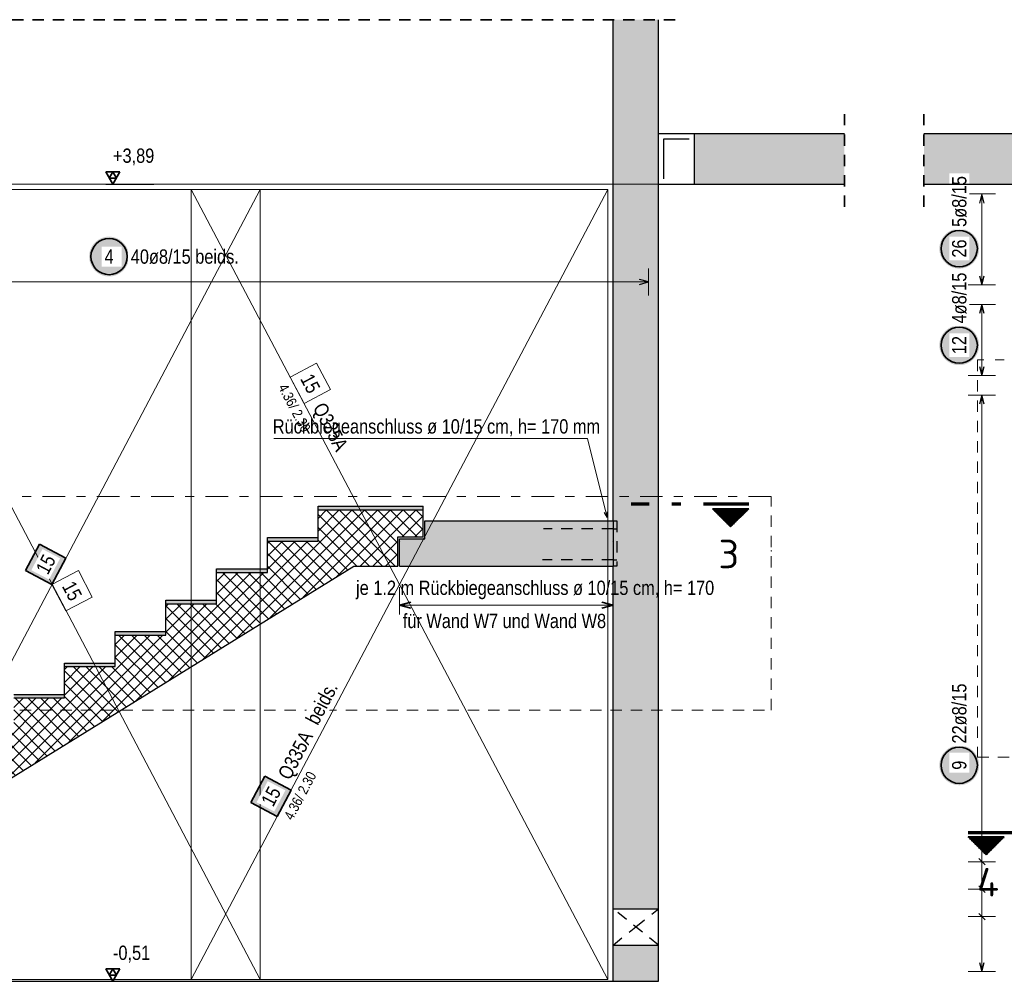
# Model space of a CAD drawing. Header units: millimetres. Extents: x 0 to 89.5, y 0 to 42.
# Tile 19 of 39: x 41.8 to 52.7, y 9.6 to 20.2. Entities that reach past the tile are written whole.
import ezdxf
from ezdxf.enums import TextEntityAlignment as Align

# ---------------------------------------------------------------- set-up
doc = ezdxf.new("R2010")
doc.units = ezdxf.units.MM
for name, pattern in [('DASHDOT', [1, 0.5, -0.25, 0, -0.25]), ('DASHDOTX2', [2, 1, -0.5, 0, -0.5]), ('HIDDEN', [0.375, 0.25, -0.125])]:
    doc.linetypes.add(name, pattern=pattern)
for name, color, linetype, lineweight in [('Achsen', 7, 'Continuous', 20), ('Bewehrung', 7, 'Continuous', 20), ('Schraffuren', 7, 'Continuous', 20)]:
    doc.layers.add(name, color=color, linetype=linetype, lineweight=lineweight)
doc.styles.add('Arial Narrow', font='ARIALN.TTF')
doc.styles.add('isocp', font='isocp', dxfattribs={"width": 1.1})
doc.linetypes.add('STRAKON_Linetype_13', pattern='A,30,[130,ltypeshp.shx,S=3.75,R=-30,X=0,Y=0],-3.75,[130,ltypeshp.shx,S=3.75,R=-30,X=0,Y=0]', length=33.75)
pattern_1 = [(-90, (0, 0), (0.02, 1e-18), [])]

msp = doc.modelspace()

# ---------------------------------------------------------------- hatches: boundary and pattern name
at = {"lineweight": 50}
h = msp.add_hatch(dxfattribs=at)
h.set_pattern_fill('Mau', color=4, scale=0.01, angle=-90, style=0, pattern_type=2)
h.set_pattern_definition(pattern_1)
h.paths.add_polyline_path([(49.450186, 14.79403), (49.650186, 14.59403), (49.850186, 14.79403)])
h = msp.add_hatch(dxfattribs=at)
h.set_pattern_fill('Mau', color=4, scale=0.01, angle=-90, style=0, pattern_type=2)
h.set_pattern_definition(pattern_1)
h.paths.add_polyline_path([(52.672794, 11.1706), (52.272794, 11.1706), (52.472794, 10.9706)])
at = {"layer": 'Bewehrung', "lineweight": 25, "true_color": 0xffffff}
for points in [[(43.003469, 17.577286), (43.003335, 17.584963), (43.002933, 17.592632), (43.002264, 17.600282), (43.001328, 17.607904), (43.000127, 17.615488), (42.998662, 17.623026), (42.996934, 17.630508), (42.994947, 17.637926), (42.992702, 17.645269), (42.990202, 17.65253), (42.98745, 17.659699), (42.984449, 17.666768), (42.981204, 17.673727), (42.977718, 17.680569), (42.973995, 17.687286), (42.97004, 17.693868), (42.965857, 17.700308), (42.961453, 17.706598), (42.956832, 17.712731), (42.951999, 17.718699), (42.946961, 17.724494), (42.941724, 17.73011), (42.936294, 17.73554), (42.930678, 17.740777), (42.924882, 17.745815), (42.918915, 17.750648), (42.912782, 17.755269), (42.906492, 17.759674), (42.900051, 17.763856), (42.893469, 17.767811), (42.886753, 17.771534), (42.879911, 17.77502), (42.872951, 17.778266), (42.865883, 17.781266), (42.858714, 17.784018), (42.851453, 17.786518), (42.844109, 17.788763), (42.836692, 17.790751), (42.82921, 17.792478), (42.821672, 17.793943), (42.814087, 17.795144), (42.806465, 17.79608), (42.798816, 17.79675), (42.791147, 17.797151), (42.783469, 17.797286), (42.775791, 17.797151), (42.768123, 17.79675), (42.760473, 17.79608), (42.752851, 17.795144), (42.745267, 17.793943), (42.737729, 17.792478), (42.730246, 17.790751), (42.722829, 17.788763), (42.715485, 17.786518), (42.708225, 17.784018), (42.701056, 17.781266), (42.693987, 17.778266), (42.687028, 17.77502), (42.680185, 17.771534), (42.673469, 17.767811), (42.666887, 17.763856), (42.660447, 17.759674), (42.654156, 17.755269), (42.648024, 17.750648), (42.642056, 17.745815), (42.63626, 17.740777), (42.630644, 17.73554), (42.625214, 17.73011), (42.619977, 17.724494), (42.614939, 17.718699), (42.610107, 17.712731), (42.605485, 17.706598), (42.601081, 17.700308), (42.596899, 17.693868), (42.592944, 17.687286), (42.589221, 17.680569), (42.585735, 17.673727), (42.582489, 17.666768), (42.579489, 17.659699), (42.576737, 17.65253), (42.574237, 17.645269), (42.571992, 17.637926), (42.570004, 17.630508), (42.568277, 17.623026), (42.566812, 17.615488), (42.56561, 17.607904), (42.564674, 17.600282), (42.564005, 17.592632), (42.563603, 17.584963), (42.563469, 17.577286), (42.563603, 17.569608), (42.564005, 17.561939), (42.564674, 17.554289), (42.56561, 17.546667), (42.566812, 17.539083), (42.568277, 17.531545), (42.570004, 17.524063), (42.571992, 17.516645), (42.574237, 17.509302), (42.576737, 17.502041), (42.579489, 17.494872), (42.582489, 17.487803), (42.585735, 17.480844), (42.589221, 17.474002), (42.592944, 17.467286), (42.596899, 17.460703), (42.601081, 17.454263), (42.605485, 17.447973), (42.610107, 17.44184), (42.614939, 17.435872), (42.619977, 17.430077), (42.625214, 17.424461), (42.630644, 17.419031), (42.63626, 17.413794), (42.642056, 17.408756), (42.648024, 17.403923), (42.654156, 17.399302), (42.660447, 17.394897), (42.666887, 17.390715), (42.673469, 17.38676), (42.680185, 17.383037), (42.687028, 17.379551), (42.693987, 17.376306), (42.701056, 17.373305), (42.708225, 17.370553), (42.715485, 17.368053), (42.722829, 17.365808), (42.730246, 17.36382), (42.737729, 17.362093), (42.745267, 17.360628), (42.752851, 17.359427), (42.760473, 17.358491), (42.768123, 17.357821), (42.775791, 17.35742), (42.783469, 17.357286), (42.791147, 17.35742), (42.798816, 17.357821), (42.806465, 17.358491), (42.814087, 17.359427), (42.821672, 17.360628), (42.82921, 17.362093), (42.836692, 17.36382), (42.844109, 17.365808), (42.851453, 17.368053), (42.858714, 17.370553), (42.865883, 17.373305), (42.872951, 17.376306), (42.879911, 17.379551), (42.886753, 17.383037), (42.893469, 17.38676), (42.900051, 17.390715), (42.906492, 17.394897), (42.912782, 17.399302), (42.918915, 17.403923), (42.924882, 17.408756), (42.930678, 17.413794), (42.936294, 17.419031), (42.941724, 17.424461), (42.946961, 17.430077), (42.951999, 17.435872), (42.956832, 17.44184), (42.961453, 17.447973), (42.965857, 17.454263), (42.97004, 17.460703), (42.973995, 17.467286), (42.977718, 17.474002), (42.981204, 17.480844), (42.984449, 17.487803), (42.98745, 17.494872), (42.990202, 17.502041), (42.992702, 17.509302), (42.994947, 17.516645), (42.996934, 17.524063), (42.998662, 17.531545), (43.000127, 17.539083), (43.001328, 17.546667), (43.002264, 17.554289), (43.002933, 17.561939)], [(52.395507, 16.598669), (52.395373, 16.606347), (52.394971, 16.614015), (52.394302, 16.621665), (52.393366, 16.629287), (52.392165, 16.636871), (52.3907, 16.644409), (52.388972, 16.651892), (52.386985, 16.659309), (52.38474, 16.666653), (52.38224, 16.673913), (52.379488, 16.681082), (52.376487, 16.688151), (52.373242, 16.69511), (52.369756, 16.701953), (52.366033, 16.708669), (52.362078, 16.715251), (52.357895, 16.721691), (52.353491, 16.727982), (52.34887, 16.734114), (52.344037, 16.740082), (52.338999, 16.745878), (52.333762, 16.751494), (52.328332, 16.756924), (52.322716, 16.762161), (52.31692, 16.767199), (52.310953, 16.772031), (52.30482, 16.776653), (52.29853, 16.781057), (52.292089, 16.785239), (52.285507, 16.789194), (52.278791, 16.792917), (52.271949, 16.796404), (52.264989, 16.799649), (52.257921, 16.802649), (52.250752, 16.805401), (52.243491, 16.807901), (52.236147, 16.810146), (52.22873, 16.812134), (52.221248, 16.813861), (52.21371, 16.815327), (52.206125, 16.816528), (52.198503, 16.817464), (52.190854, 16.818133), (52.183185, 16.818535), (52.175507, 16.818669), (52.167829, 16.818535), (52.160161, 16.818133), (52.152511, 16.817464), (52.144889, 16.816528), (52.137305, 16.815327), (52.129767, 16.813861), (52.122284, 16.812134), (52.114867, 16.810146), (52.107523, 16.807901), (52.100263, 16.805401), (52.093094, 16.802649), (52.086025, 16.799649), (52.079066, 16.796404), (52.072223, 16.792917), (52.065507, 16.789194), (52.058925, 16.785239), (52.052485, 16.781057), (52.046194, 16.776653), (52.040062, 16.772031), (52.034094, 16.767199), (52.028298, 16.762161), (52.022682, 16.756924), (52.017252, 16.751494), (52.012015, 16.745878), (52.006977, 16.740082), (52.002145, 16.734114), (51.997523, 16.727982), (51.993119, 16.721691), (51.988937, 16.715251), (51.984982, 16.708669), (51.981259, 16.701953), (51.977773, 16.69511), (51.974527, 16.688151), (51.971527, 16.681082), (51.968775, 16.673913), (51.966275, 16.666653), (51.96403, 16.659309), (51.962042, 16.651892), (51.960315, 16.644409), (51.95885, 16.636871), (51.957648, 16.629287), (51.956712, 16.621665), (51.956043, 16.614015), (51.955641, 16.606347), (51.955507, 16.598669), (51.955641, 16.590991), (51.956043, 16.583322), (51.956712, 16.575673), (51.957648, 16.568051), (51.95885, 16.560466), (51.960315, 16.552928), (51.962042, 16.545446), (51.96403, 16.538029), (51.966275, 16.530685), (51.968775, 16.523424), (51.971527, 16.516255), (51.974527, 16.509187), (51.977773, 16.502227), (51.981259, 16.495385), (51.984982, 16.488669), (51.988937, 16.482087), (51.993119, 16.475646), (51.997523, 16.469356), (52.002145, 16.463223), (52.006977, 16.457256), (52.012015, 16.45146), (52.017252, 16.445844), (52.022682, 16.440414), (52.028298, 16.435177), (52.034094, 16.430139), (52.040062, 16.425306), (52.046194, 16.420685), (52.052485, 16.416281), (52.058925, 16.412098), (52.065507, 16.408143), (52.072223, 16.40442), (52.079066, 16.400934), (52.086025, 16.397689), (52.093094, 16.394688), (52.100263, 16.391936), (52.107523, 16.389436), (52.114867, 16.387191), (52.122284, 16.385204), (52.129767, 16.383476), (52.137305, 16.382011), (52.144889, 16.38081), (52.152511, 16.379874), (52.160161, 16.379205), (52.167829, 16.378803), (52.175507, 16.378669), (52.183185, 16.378803), (52.190854, 16.379205), (52.198503, 16.379874), (52.206125, 16.38081), (52.21371, 16.382011), (52.221248, 16.383476), (52.22873, 16.385204), (52.236147, 16.387191), (52.243491, 16.389436), (52.250752, 16.391936), (52.257921, 16.394688), (52.264989, 16.397689), (52.271949, 16.400934), (52.278791, 16.40442), (52.285507, 16.408143), (52.292089, 16.412098), (52.29853, 16.416281), (52.30482, 16.420685), (52.310953, 16.425306), (52.31692, 16.430139), (52.322716, 16.435177), (52.328332, 16.440414), (52.333762, 16.445844), (52.338999, 16.45146), (52.344037, 16.457256), (52.34887, 16.463223), (52.353491, 16.469356), (52.357895, 16.475646), (52.362078, 16.482087), (52.366033, 16.488669), (52.369756, 16.495385), (52.373242, 16.502227), (52.376487, 16.509187), (52.379488, 16.516255), (52.38224, 16.523424), (52.38474, 16.530685), (52.386985, 16.538029), (52.388972, 16.545446), (52.3907, 16.552928), (52.392165, 16.560466), (52.393366, 16.568051), (52.394302, 16.575673), (52.394971, 16.583322)], [(52.395507, 11.961259), (52.395373, 11.968937), (52.394971, 11.976605), (52.394302, 11.984255), (52.393366, 11.991877), (52.392165, 11.999461), (52.3907, 12.006999), (52.388972, 12.014481), (52.386985, 12.021899), (52.38474, 12.029242), (52.38224, 12.036503), (52.379488, 12.043672), (52.376487, 12.050741), (52.373242, 12.0577), (52.369756, 12.064542), (52.366033, 12.071259), (52.362078, 12.077841), (52.357895, 12.084281), (52.353491, 12.090571), (52.34887, 12.096704), (52.344037, 12.102672), (52.338999, 12.108467), (52.333762, 12.114083), (52.328332, 12.119513), (52.322716, 12.124751), (52.31692, 12.129788), (52.310953, 12.134621), (52.30482, 12.139242), (52.29853, 12.143647), (52.292089, 12.147829), (52.285507, 12.151784), (52.278791, 12.155507), (52.271949, 12.158993), (52.264989, 12.162239), (52.257921, 12.165239), (52.250752, 12.167991), (52.243491, 12.170491), (52.236147, 12.172736), (52.22873, 12.174724), (52.221248, 12.176451), (52.21371, 12.177916), (52.206125, 12.179118), (52.198503, 12.180053), (52.190854, 12.180723), (52.183185, 12.181125), (52.175507, 12.181259), (52.167829, 12.181125), (52.160161, 12.180723), (52.152511, 12.180053), (52.144889, 12.179118), (52.137305, 12.177916), (52.129767, 12.176451), (52.122284, 12.174724), (52.114867, 12.172736), (52.107523, 12.170491), (52.100263, 12.167991), (52.093094, 12.165239), (52.086025, 12.162239), (52.079066, 12.158993), (52.072223, 12.155507), (52.065507, 12.151784), (52.058925, 12.147829), (52.052485, 12.143647), (52.046194, 12.139242), (52.040062, 12.134621), (52.034094, 12.129788), (52.028298, 12.124751), (52.022682, 12.119513), (52.017252, 12.114083), (52.012015, 12.108467), (52.006977, 12.102672), (52.002145, 12.096704), (51.997523, 12.090571), (51.993119, 12.084281), (51.988937, 12.077841), (51.984982, 12.071259), (51.981259, 12.064542), (51.977773, 12.0577), (51.974527, 12.050741), (51.971527, 12.043672), (51.968775, 12.036503), (51.966275, 12.029242), (51.96403, 12.021899), (51.962042, 12.014481), (51.960315, 12.006999), (51.95885, 11.999461), (51.957648, 11.991877), (51.956712, 11.984255), (51.956043, 11.976605), (51.955641, 11.968937), (51.955507, 11.961259), (51.955641, 11.953581), (51.956043, 11.945912), (51.956712, 11.938262), (51.957648, 11.930641), (51.95885, 11.923056), (51.960315, 11.915518), (51.962042, 11.908036), (51.96403, 11.900618), (51.966275, 11.893275), (51.968775, 11.886014), (51.971527, 11.878845), (51.974527, 11.871777), (51.977773, 11.864817), (51.981259, 11.857975), (51.984982, 11.851259), (51.988937, 11.844676), (51.993119, 11.838236), (51.997523, 11.831946), (52.002145, 11.825813), (52.006977, 11.819845), (52.012015, 11.81405), (52.017252, 11.808434), (52.022682, 11.803004), (52.028298, 11.797767), (52.034094, 11.792729), (52.040062, 11.787896), (52.046194, 11.783275), (52.052485, 11.77887), (52.058925, 11.774688), (52.065507, 11.770733), (52.072223, 11.76701), (52.079066, 11.763524), (52.086025, 11.760279), (52.093094, 11.757278), (52.100263, 11.754526), (52.107523, 11.752026), (52.114867, 11.749781), (52.122284, 11.747794), (52.129767, 11.746066), (52.137305, 11.744601), (52.144889, 11.7434), (52.152511, 11.742464), (52.160161, 11.741795), (52.167829, 11.741393), (52.175507, 11.741259), (52.183185, 11.741393), (52.190854, 11.741795), (52.198503, 11.742464), (52.206125, 11.7434), (52.21371, 11.744601), (52.221248, 11.746066), (52.22873, 11.747794), (52.236147, 11.749781), (52.243491, 11.752026), (52.250752, 11.754526), (52.257921, 11.757278), (52.264989, 11.760279), (52.271949, 11.763524), (52.278791, 11.76701), (52.285507, 11.770733), (52.292089, 11.774688), (52.29853, 11.77887), (52.30482, 11.783275), (52.310953, 11.787896), (52.31692, 11.792729), (52.322716, 11.797767), (52.328332, 11.803004), (52.333762, 11.808434), (52.338999, 11.81405), (52.344037, 11.819845), (52.34887, 11.825813), (52.353491, 11.831946), (52.357895, 11.838236), (52.362078, 11.844676), (52.366033, 11.851259), (52.369756, 11.857975), (52.373242, 11.864817), (52.376487, 11.871777), (52.379488, 11.878845), (52.38224, 11.886014), (52.38474, 11.893275), (52.386985, 11.900618), (52.388972, 11.908036), (52.3907, 11.915518), (52.392165, 11.923056), (52.393366, 11.930641), (52.394302, 11.938262), (52.394971, 11.945912)]]:
    msp.add_hatch(color=7, dxfattribs=at).paths.add_polyline_path(points)
at = {"layer": 'Bewehrung', "lineweight": 35, "true_color": 0xffffff}
msp.add_hatch(color=7, dxfattribs=at).paths.add_polyline_path([(42.014396, 14.402148), (41.860424, 14.11027), (42.152302, 13.956298), (42.306274, 14.248176)])
at = {"layer": 'Bewehrung', "lineweight": 18, "true_color": 0xffffff}
msp.add_hatch(color=7, dxfattribs=at).paths.add_polyline_path([(44.502977, 11.840283), (44.349005, 11.548406), (44.640882, 11.394433), (44.794855, 11.686311)])
at = {"layer": 'Schraffuren', "lineweight": 50, "true_color": 0xd7ffd7}
for points in [[(48.352502, 18.936258), (48.852502, 18.936258), (48.852502, 20.192349), (48.352502, 20.192349)], [(48.352301, 10.376237), (48.852301, 10.376237), (48.852301, 18.376258), (48.352301, 18.376258)], [(48.852301, 9.576258), (48.852301, 9.976254), (48.352301, 9.976254), (48.352301, 9.576258)]]:
    msp.add_hatch(color=254, dxfattribs=at).paths.add_polyline_path(points)
at = {"layer": 'Schraffuren', "lineweight": 13, "true_color": 0xd7ffd7}
for points in [[(48.352502, 18.376258), (48.852502, 18.376258), (48.852502, 18.936258), (48.352502, 18.936258)], [(49.252407, 18.376258), (50.907356, 18.376258), (50.907356, 18.936258), (49.252407, 18.936258)], [(51.784558, 18.376258), (53.538052, 18.376258), (53.538052, 18.936258), (51.784558, 18.936258)], [(45.992281, 14.16031), (48.352301, 14.16031), (48.352301, 14.66031), (46.272301, 14.66031), (46.272301, 14.46031), (45.992281, 14.46031)]]:
    msp.add_hatch(color=254, dxfattribs=at).paths.add_polyline_path(points)
at = {"layer": 'Schraffuren', "lineweight": 50, "true_color": 0xffbf80}
for points in [[(46.252301, 14.780246), (46.252301, 14.820246), (45.092301, 14.820246), (45.092301, 14.780246)], [(45.092301, 14.434246), (45.092301, 14.474246), (44.532301, 14.474246), (44.532301, 14.434246)], [(44.532301, 14.088246), (44.532301, 14.128246), (43.972301, 14.128246), (43.972301, 14.088246)], [(43.972301, 13.742246), (43.972301, 13.782246), (43.412301, 13.782246), (43.412301, 13.742246)], [(43.412301, 13.396246), (43.412301, 13.436246), (42.852301, 13.436246), (42.852301, 13.396246)], [(42.852301, 13.050246), (42.852301, 13.090246), (42.292301, 13.090246), (42.292301, 13.050246)], [(42.292301, 12.704246), (42.292301, 12.744246), (41.732301, 12.744246), (41.732301, 12.704246)]]:
    msp.add_hatch(color=31, dxfattribs=at).paths.add_polyline_path(points)
at = {"layer": 'Schraffuren', "lineweight": 13}
h = msp.add_hatch(dxfattribs=at)
h.set_pattern_fill('FT', color=6, scale=0.01, angle=45, style=0, pattern_type=2)
h.set_pattern_definition([(45, (0, 0), (-0.07071068, 0.07071068), []), (135, (0, 0), (-0.07071068, -0.07071068), [])])
h.paths.add_polyline_path([(45.972301, 14.484246), (46.252301, 14.484246), (46.252301, 14.780246), (45.092301, 14.780246), (45.092301, 14.434246), (44.532301, 14.434246), (44.532301, 14.088246), (43.972301, 14.088246), (43.972301, 13.742246), (43.412301, 13.742246), (43.412301, 13.396246), (42.852301, 13.396246), (42.852301, 13.050246), (42.292301, 13.050246), (42.292301, 12.704246), (41.732301, 12.704246), (41.732301, 12.358246), (41.172301, 12.358246), (41.172301, 12.012246), (40.612301, 12.012246), (40.612301, 11.666246), (40.052301, 11.666246), (40.052301, 11.320246), (39.492301, 11.320246), (39.492301, 10.974246), (38.932301, 10.974246), (38.932301, 10.628246), (38.372301, 10.628246), (38.372301, 10.282246), (37.812301, 10.282246), (37.812301, 9.596246), (38.712301, 9.596246), (38.712301, 9.975107), (45.485936, 14.160246), (45.972301, 14.160246)])

# ---------------------------------------------------------------- linework, layer by layer
at = {"color": 2, "linetype": 'HIDDEN', "lineweight": 35, "ltscale": 0.5}
for p, q in [((36.763081, 20.192349), (49.102502, 20.192349)), ((50.907356, 18.126258), (50.907356, 19.186258)), ((51.784558, 18.126258), (51.784558, 19.186258))]:
    msp.add_line(p, q, dxfattribs=at)
at = {"color": 3, "linetype": 'Continuous', "lineweight": 25}
for p, q in [((48.352502, 18.936258), (48.352502, 20.192349)), ((48.852502, 18.936258), (48.852502, 20.192349)), ((48.352502, 18.376258), (48.352502, 18.936258)), ((48.852502, 18.936258), (49.252407, 18.936258)), ((48.852502, 18.376258), (48.852502, 18.936258)), ((49.252407, 18.936258), (50.907356, 18.936258)), ((49.252407, 18.376258), (49.252407, 18.936258)), ((51.784558, 18.936258), (53.538052, 18.936258)), ((48.352301, 18.37631), (48.352502, 18.37631)), ((48.352301, 14.66031), (48.352301, 18.376258)), ((48.852301, 18.37631), (48.852502, 18.37631)), ((48.852301, 10.376237), (48.852301, 18.376258)), ((48.852502, 18.37631), (49.252407, 18.37631)), ((49.252407, 18.37631), (50.907356, 18.37631)), ((45.092301, 14.820246), (46.252301, 14.820246)), ((45.092301, 14.780246), (45.092301, 14.820246)), ((46.252301, 14.780246), (46.252301, 14.820246)), ((45.092301, 14.780246), (46.252301, 14.780246)), ((45.092301, 14.434246), (45.092301, 14.780246)), ((46.252301, 14.484246), (46.252301, 14.780246)), ((46.272301, 14.66031), (48.352301, 14.66031)), ((46.272301, 14.46031), (46.272301, 14.66031)), ((44.532301, 14.474246), (45.092301, 14.474246)), ((44.532301, 14.434246), (44.532301, 14.474246)), ((45.972301, 14.484246), (46.252301, 14.484246)), ((45.972301, 14.160246), (45.972301, 14.484246)), ((44.532301, 14.434246), (45.092301, 14.434246)), ((44.532301, 14.088246), (44.532301, 14.434246)), ((45.992281, 14.46031), (46.272301, 14.46031)), ((45.992281, 14.16031), (45.992281, 14.46031)), ((45.485936, 14.16031), (45.972301, 14.16031)), ((45.992281, 14.16031), (48.352301, 14.16031)), ((48.352301, 10.376237), (48.352301, 14.16031)), ((43.972301, 14.128246), (44.532301, 14.128246)), ((43.972301, 14.088246), (43.972301, 14.128246)), ((43.972301, 14.088246), (44.532301, 14.088246)), ((43.972301, 13.742246), (43.972301, 14.088246)), ((43.412301, 13.782246), (43.972301, 13.782246)), ((43.412301, 13.742246), (43.412301, 13.782246)), ((43.412301, 13.742246), (43.972301, 13.742246)), ((43.412301, 13.396246), (43.412301, 13.742246)), ((42.852301, 13.436246), (43.412301, 13.436246)), ((42.852301, 13.396246), (42.852301, 13.436246)), ((42.852301, 13.396246), (43.412301, 13.396246)), ((42.852301, 13.050246), (42.852301, 13.396246)), ((42.292301, 13.090246), (42.852301, 13.090246)), ((42.292301, 13.050246), (42.292301, 13.090246)), ((42.292301, 13.050246), (42.852301, 13.050246)), ((42.292301, 12.704246), (42.292301, 13.050246)), ((41.732301, 12.744246), (42.292301, 12.744246)), ((41.732301, 12.704246), (42.292301, 12.704246)), ((48.352301, 10.376237), (48.852301, 10.376237)), ((48.352301, 10.372403), (48.352301, 10.376237)), ((48.352301, 10.361022), (48.352301, 10.372403)), ((48.352301, 10.34254), (48.352301, 10.361022)), ((48.352301, 10.317667), (48.352301, 10.34254)), ((48.852301, 10.372403), (48.852301, 10.376237)), ((48.852301, 10.361022), (48.852301, 10.372403)), ((48.852301, 10.34254), (48.852301, 10.361022)), ((48.852301, 10.317667), (48.852301, 10.34254)), ((48.352301, 10.28736), (48.352301, 10.317667)), ((48.352301, 10.252782), (48.352301, 10.28736)), ((48.352301, 10.215264), (48.352301, 10.252782)), ((48.852301, 10.28736), (48.852301, 10.317667)), ((48.852301, 10.252782), (48.852301, 10.28736)), ((48.852301, 10.215264), (48.852301, 10.252782)), ((48.352301, 10.176246), (48.352301, 10.215264)), ((48.352301, 10.137228), (48.352301, 10.176246)), ((48.352301, 10.099709), (48.352301, 10.137228)), ((48.852301, 10.176246), (48.852301, 10.215264)), ((48.852301, 10.137228), (48.852301, 10.176246)), ((48.852301, 10.099709), (48.852301, 10.137228)), ((48.352301, 10.065132), (48.352301, 10.099709)), ((48.352301, 10.034824), (48.352301, 10.065132)), ((48.352301, 10.009952), (48.352301, 10.034824)), ((48.352301, 9.99147), (48.352301, 10.009952)), ((48.852301, 10.065132), (48.852301, 10.099709)), ((48.852301, 10.034824), (48.852301, 10.065132)), ((48.852301, 10.009952), (48.852301, 10.034824)), ((48.852301, 9.99147), (48.852301, 10.009952)), ((48.352301, 9.980089), (48.352301, 9.99147)), ((48.352301, 9.976254), (48.352301, 9.980089)), ((48.352301, 9.976254), (48.852301, 9.976254)), ((48.352301, 9.576246), (48.352301, 9.976254)), ((48.852301, 9.980089), (48.852301, 9.99147)), ((48.852301, 9.976254), (48.852301, 9.980089)), ((48.852301, 9.576258), (48.852301, 9.976254)), ((37.012281, 9.576258), (48.352301, 9.576258)), ((48.352301, 9.576258), (48.852301, 9.576258))]:
    msp.add_line(p, q, dxfattribs=at)
at = {"color": 2, "linetype": 'Continuous', "lineweight": 35, "ltscale": 0.5}
for p, q in [((42.904257, 18.512653), (42.746757, 18.512653)), ((42.746757, 18.512653), (42.825507, 18.376258)), ((42.825507, 18.512653), (42.786132, 18.444455)), ((42.825507, 18.376258), (42.904257, 18.512653)), ((42.864882, 18.444455), (42.825507, 18.512653)), ((42.786132, 18.444455), (42.864882, 18.444455)), ((46.117274, 13.761), (45.992274, 13.727507)), ((45.992274, 13.727507), (46.117274, 13.694013)), ((48.352295, 13.727507), (48.227295, 13.761)), ((48.227295, 13.694013), (48.352295, 13.727507)), ((42.904257, 9.712641), (42.746757, 9.712641)), ((42.746757, 9.712641), (42.825507, 9.576246)), ((42.825507, 9.712641), (42.786132, 9.644443)), ((42.825507, 9.576246), (42.904257, 9.712641)), ((42.864882, 9.644443), (42.825507, 9.712641)), ((42.786132, 9.644443), (42.864882, 9.644443))]:
    msp.add_line(p, q, dxfattribs=at)
at = {"color": 6, "linetype": 'STRAKON_Linetype_13', "lineweight": 13, "ltscale": 0.01}
msp.add_line((48.852301, 18.376258), (36.832301, 18.376258), dxfattribs=at)
at = {"color": 3, "linetype": 'Continuous', "lineweight": 25, "ltscale": 0.5}
for p, q in [((42.746757, 18.376258), (43.279674, 18.376258)), ((42.746757, 9.576246), (43.234394, 9.576246))]:
    msp.add_line(p, q, dxfattribs=at)
at = {"color": 9, "linetype": 'DASHDOT', "lineweight": 0, "ltscale": 0.5}
for p, q in [((68.64618, 16.438922), (52.377452, 16.438922)), ((50.098905, 14.928593), (33.247835, 14.928593))]:
    msp.add_line(p, q, dxfattribs=at)
at = {"color": 9, "linetype": 'HIDDEN', "lineweight": 0, "ltscale": 0.5}
for p, q in [((52.377452, 16.438922), (52.377452, 12.049898)), ((50.098905, 12.569839), (50.098905, 14.928593)), ((33.247835, 12.569839), (50.098905, 12.569839)), ((52.377452, 12.049898), (68.64618, 12.049898))]:
    msp.add_line(p, q, dxfattribs=at)
at = {"color": 5, "linetype": 'Continuous', "lineweight": 18}
for p, q in [((44.604389, 15.569138), (48.067161, 15.569138)), ((48.067161, 15.569138), (48.284999, 14.696738)), ((48.284999, 14.696738), (48.254865, 14.751056)), ((48.286061, 14.758845), (48.284999, 14.696738))]:
    msp.add_line(p, q, dxfattribs=at)
at = {"color": 1, "linetype": 'DASHDOTX2', "lineweight": 70, "ltscale": 0.5}
for p, q in [((49.850186, 14.84403), (48.550186, 14.84403)), ((52.272794, 11.2206), (53.572794, 11.2206))]:
    msp.add_line(p, q, dxfattribs=at)
at = {"color": 2, "linetype": 'Continuous', "lineweight": 35}
for p, q in [((49.850186, 14.79403), (49.450186, 14.79403)), ((49.650186, 14.59403), (49.450186, 14.79403)), ((49.850186, 14.79403), (49.650186, 14.59403)), ((52.272794, 11.1706), (52.672794, 11.1706)), ((52.272794, 11.1706), (52.472794, 10.9706)), ((52.472794, 10.9706), (52.672794, 11.1706))]:
    msp.add_line(p, q, dxfattribs=at)
at = {"color": 3, "linetype": 'HIDDEN', "lineweight": 25, "ltscale": 0.5}
for p, q in [((48.352301, 14.57031), (47.582027, 14.57031)), ((48.352301, 14.57031), (48.392301, 14.57031)), ((48.352301, 14.57031), (48.352301, 14.23031)), ((48.352301, 14.23031), (47.572246, 14.23031)), ((48.352301, 14.23031), (48.392301, 14.23031))]:
    msp.add_line(p, q, dxfattribs=at)
at = {"color": 6, "linetype": 'Continuous', "lineweight": 13, "ltscale": 0.5}
for p, q in [((45.992274, 13.927507), (45.992274, 13.627507)), ((48.352295, 13.627507), (48.352295, 13.927507)), ((45.992274, 13.727507), (48.352295, 13.727507))]:
    msp.add_line(p, q, dxfattribs=at)
at = {"color": 9, "linetype": 'Continuous', "lineweight": 0}
for centre in [(45.992274, 14.428256), (48.352295, 14.428256), (50.098905, 14.328593)]:
    msp.add_circle(centre, 0.00222, dxfattribs=at)
at = {"layer": 'Achsen', "color": 3, "linetype": 'Continuous', "lineweight": 25}
for p, q in [((48.912502, 18.876258), (49.192407, 18.876258)), ((48.912502, 18.436258), (48.912502, 18.876258)), ((48.352301, 14.66031), (48.352301, 14.16031))]:
    msp.add_line(p, q, dxfattribs=at)
at = {"layer": 'Achsen', "color": 9, "linetype": 'Continuous', "lineweight": 0}
msp.add_line((48.352301, 14.16031), (48.352301, 14.66031), dxfattribs=at)
at = {"layer": 'Achsen', "color": 3, "linetype": 'HIDDEN', "lineweight": 25, "ltscale": 0.5}
for p, q in [((48.352301, 14.66031), (48.392301, 14.66031)), ((48.392301, 14.66031), (48.392301, 14.16031)), ((48.392301, 14.16031), (48.352301, 14.16031)), ((48.852301, 9.976429), (48.352301, 10.376062)), ((48.602301, 10.176246), (48.852301, 10.376062)), ((48.352301, 9.976429), (48.602301, 10.176246))]:
    msp.add_line(p, q, dxfattribs=at)
at = {"layer": 'Achsen', "color": 9, "linetype": 'Continuous', "lineweight": 0}
msp.add_circle((50.907356, 18.376258), 0.00222, dxfattribs=at)
at = {"layer": 'Bewehrung', "color": 9, "linetype": 'Continuous', "lineweight": 0, "ltscale": 0.5}
for p, q in [((44.4523, 18.316293), (39.852301, 18.316293)), ((47.895785, 18.31631), (43.692301, 18.316294)), ((44.4523, 18.316293), (44.4523, 18.316293)), ((48.2923, 18.31631), (47.895785, 18.31631)), ((48.2923, 9.596259), (48.2923, 18.31631)), ((45.076183, 16.40021), (44.784305, 16.246238)), ((45.230155, 16.108332), (45.076183, 16.40021)), ((44.784305, 16.246238), (44.938277, 15.95436)), ((44.938277, 15.95436), (45.230155, 16.108332)), ((42.444178, 14.110267), (42.1523, 13.956294)), ((42.59815, 13.818389), (42.444178, 14.110267)), ((42.1523, 13.956294), (42.306272, 13.664417)), ((42.306272, 13.664417), (42.59815, 13.818389)), ((39.852301, 9.596296), (44.4523, 9.596296)), ((43.692301, 9.596259), (48.2923, 9.596259)), ((48.2923, 9.596259), (48.2923, 9.596259))]:
    msp.add_line(p, q, dxfattribs=at)
at = {"layer": 'Bewehrung', "color": 7, "linetype": 'Continuous', "lineweight": 18, "ltscale": 0.5}
for p, q in [((44.452301, 18.316297), (39.852302, 18.316297)), ((48.292303, 18.316254), (43.692304, 18.316254)), ((44.452301, 18.316297), (44.452301, 18.316297)), ((48.292303, 9.596259), (48.292303, 18.316254)), ((39.852302, 9.596299), (44.452301, 9.596299)), ((43.692304, 9.596259), (48.292303, 9.596259)), ((48.292303, 9.596259), (48.292303, 9.596259))]:
    msp.add_line(p, q, dxfattribs=at)
at = {"layer": 'Bewehrung', "color": 5, "linetype": 'Continuous', "lineweight": 18, "ltscale": 0.5}
for p, q in [((52.575507, 18.268258), (52.275507, 18.268258)), ((52.425507, 18.268258), (52.425507, 17.264244)), ((48.744296, 17.147329), (48.744297, 17.447329)), ((48.744296, 17.297329), (37.147532, 17.297382)), ((52.575507, 17.048243), (52.275507, 17.048243)), ((52.425507, 17.048243), (52.425507, 16.264244)), ((52.275507, 16.264244), (52.575507, 16.264244)), ((52.575507, 16.048243), (52.275507, 16.048243)), ((52.425507, 9.684248), (52.425507, 16.048243)), ((52.275507, 10.896437), (52.575507, 10.896437)), ((52.275507, 10.59339), (52.575507, 10.59339)), ((52.275507, 10.290342), (52.575507, 10.290342)), ((52.275507, 9.684248), (52.575507, 9.684248))]:
    msp.add_line(p, q, dxfattribs=at)
at = {"layer": 'Bewehrung', "color": 3, "linetype": 'Continuous', "lineweight": 25, "ltscale": 0.5}
for p, q in [((52.425507, 18.268258), (52.398712, 18.168258)), ((52.452302, 18.168258), (52.425507, 18.268258)), ((48.644296, 17.270535), (48.744296, 17.297329)), ((48.744296, 17.297329), (48.644297, 17.324125)), ((52.398712, 17.364244), (52.425507, 17.264244)), ((52.425507, 17.264244), (52.452302, 17.364244)), ((52.425507, 17.048243), (52.398712, 16.948243)), ((52.452302, 16.948243), (52.425507, 17.048243)), ((52.398712, 16.364244), (52.425507, 16.264244)), ((52.425507, 16.264244), (52.452302, 16.364244)), ((52.425507, 16.048243), (52.398712, 15.948243)), ((52.452302, 15.948243), (52.425507, 16.048243)), ((52.390152, 10.931793), (52.460863, 10.861082)), ((52.390152, 10.628745), (52.460863, 10.558035)), ((52.390152, 10.325698), (52.460863, 10.254987)), ((52.398712, 9.784248), (52.425507, 9.684248)), ((52.425507, 9.684248), (52.452302, 9.784248))]:
    msp.add_line(p, q, dxfattribs=at)
at = {"layer": 'Bewehrung', "color": 2, "linetype": 'Continuous', "lineweight": 35, "ltscale": 0.5}
for p, q in [((42.014396, 14.402148), (41.860424, 14.11027)), ((42.306274, 14.248176), (42.014396, 14.402148)), ((42.152302, 13.956298), (42.306274, 14.248176)), ((41.860424, 14.11027), (42.152302, 13.956298)), ((44.502977, 11.840283), (44.349005, 11.548406)), ((44.794855, 11.686311), (44.502977, 11.840283)), ((44.640882, 11.394433), (44.794855, 11.686311)), ((44.349005, 11.548406), (44.640882, 11.394433))]:
    msp.add_line(p, q, dxfattribs=at)
for centre in [(42.783469, 17.577286), (52.175507, 16.598669), (52.175507, 11.961259)]:
    msp.add_circle(centre, 0.2, dxfattribs=at)

# ---------------------------------------------------------------- texts
at = {"color": 2, "lineweight": 35, "style": 'Arial Narrow'}
for s, p in [('Rückbiegeanschluss ø 10/15 cm, h= 170 mm', (44.592628, 15.623716)), ('je 1.2 m Rückbiegeanschluss ø 10/15 cm, h= 170', (45.512067, 13.84165)), ('     für Wand W7 und Wand W8', (45.777505, 13.475816))]:
    msp.add_text(s, height=0.1575, dxfattribs=at).set_placement(p)
at = {"color": 2, "lineweight": 35, "style": 'isocp', "width": 1.15}
for s, p in [('3', (49.629628, 14.135927)), ('4', (52.493352, 10.512497))]:
    msp.add_text(s, height=0.315, dxfattribs=at).set_placement(p, align=Align.CENTER)
at = {"color": 2, "lineweight": 35, "char_height": 0.1575, "attachment_point": 1, "line_spacing_factor": 0.9, "style": 'Arial Narrow'}
for s, insert in [(' +3,89', (42.776682, 18.770008)), (' -0,51', (42.776682, 9.969996))]:
    msp.add_mtext(s, dxfattribs=dict(at, insert=insert))
at = {"layer": 'Bewehrung', "color": 9, "lineweight": 0, "attachment_point": 1, "line_spacing_factor": 0.9, "style": 'Arial Narrow'}
for s, insert, char_height, rotation in [('15', (45.030586, 16.301791), 0.1575, 297.8125742), (' 4.36/ 2.30', (44.731236, 16.218243), 0.1125, 297.8125742), ('Q335A', (45.169144, 15.982872), 0.1575, 297.8125742), ('15', (42.398581, 14.011847), 0.1575, 297.812677)]:
    msp.add_mtext(s, dxfattribs=dict(at, insert=insert, char_height=char_height, rotation=rotation))

# ---------------------------------------------------------------- next in the draw order: texts
at = {"layer": 'Bewehrung', "color": 2, "lineweight": 35, "char_height": 0.1575, "attachment_point": 1, "line_spacing_factor": 0.9, "style": 'Arial Narrow', "bg_fill": 3, "box_fill_scale": 1.2, "bg_fill_color": 256, "bg_fill_true_color": 13158600, "bg_fill_transparency": 0}
for s, insert, rotation in [('4', (42.733857, 17.656036), 359.9997422), ('40ø8/15 beids.', (43.02347, 17.656034), 359.9997422), ('4ø8/15', (52.096757, 16.838669), 90), ('12', (52.096757, 16.499444), 90), ('22ø8/15', (52.096757, 12.201259), 90), ('9', (52.096757, 11.911646), 90)]:
    msp.add_mtext(s, dxfattribs=dict(at, insert=insert, rotation=rotation))

# ---------------------------------------------------------------- next in the draw order: hatches: boundary and pattern name
at = {"layer": 'Bewehrung', "lineweight": 25, "true_color": 0xffffff}
msp.add_hatch(color=7, dxfattribs=at).paths.add_polyline_path([(52.395507, 17.664673), (52.395373, 17.672351), (52.394971, 17.68002), (52.394302, 17.68767), (52.393366, 17.695291), (52.392165, 17.702876), (52.3907, 17.710414), (52.388972, 17.717896), (52.386985, 17.725314), (52.38474, 17.732657), (52.38224, 17.739918), (52.379488, 17.747087), (52.376487, 17.754155), (52.373242, 17.761115), (52.369756, 17.767957), (52.366033, 17.774673), (52.362078, 17.781256), (52.357895, 17.787696), (52.353491, 17.793986), (52.34887, 17.800119), (52.344037, 17.806087), (52.338999, 17.811882), (52.333762, 17.817498), (52.328332, 17.822928), (52.322716, 17.828165), (52.31692, 17.833203), (52.310953, 17.838036), (52.30482, 17.842657), (52.29853, 17.847062), (52.292089, 17.851244), (52.285507, 17.855199), (52.278791, 17.858922), (52.271949, 17.862408), (52.264989, 17.865653), (52.257921, 17.868654), (52.250752, 17.871406), (52.243491, 17.873906), (52.236147, 17.876151), (52.22873, 17.878138), (52.221248, 17.879866), (52.21371, 17.881331), (52.206125, 17.882532), (52.198503, 17.883468), (52.190854, 17.884137), (52.183185, 17.884539), (52.175507, 17.884673), (52.167829, 17.884539), (52.160161, 17.884137), (52.152511, 17.883468), (52.144889, 17.882532), (52.137305, 17.881331), (52.129767, 17.879866), (52.122284, 17.878138), (52.114867, 17.876151), (52.107523, 17.873906), (52.100263, 17.871406), (52.093094, 17.868654), (52.086025, 17.865653), (52.079066, 17.862408), (52.072223, 17.858922), (52.065507, 17.855199), (52.058925, 17.851244), (52.052485, 17.847062), (52.046194, 17.842657), (52.040062, 17.838036), (52.034094, 17.833203), (52.028298, 17.828165), (52.022682, 17.822928), (52.017252, 17.817498), (52.012015, 17.811882), (52.006977, 17.806087), (52.002145, 17.800119), (51.997523, 17.793986), (51.993119, 17.787696), (51.988937, 17.781256), (51.984982, 17.774673), (51.981259, 17.767957), (51.977773, 17.761115), (51.974527, 17.754155), (51.971527, 17.747087), (51.968775, 17.739918), (51.966275, 17.732657), (51.96403, 17.725314), (51.962042, 17.717896), (51.960315, 17.710414), (51.95885, 17.702876), (51.957648, 17.695291), (51.956712, 17.68767), (51.956043, 17.68002), (51.955641, 17.672351), (51.955507, 17.664673), (51.955641, 17.656995), (51.956043, 17.649327), (51.956712, 17.641677), (51.957648, 17.634055), (51.95885, 17.626471), (51.960315, 17.618933), (51.962042, 17.61145), (51.96403, 17.604033), (51.966275, 17.59669), (51.968775, 17.589429), (51.971527, 17.58226), (51.974527, 17.575191), (51.977773, 17.568232), (51.981259, 17.56139), (51.984982, 17.554673), (51.988937, 17.548091), (51.993119, 17.541651), (51.997523, 17.535361), (52.002145, 17.529228), (52.006977, 17.52326), (52.012015, 17.517465), (52.017252, 17.511848), (52.022682, 17.506419), (52.028298, 17.501181), (52.034094, 17.496144), (52.040062, 17.491311), (52.046194, 17.48669), (52.052485, 17.482285), (52.058925, 17.478103), (52.065507, 17.474148), (52.072223, 17.470425), (52.079066, 17.466939), (52.086025, 17.463693), (52.093094, 17.460693), (52.100263, 17.457941), (52.107523, 17.455441), (52.114867, 17.453196), (52.122284, 17.451208), (52.129767, 17.449481), (52.137305, 17.448016), (52.144889, 17.446814), (52.152511, 17.445878), (52.160161, 17.445209), (52.167829, 17.444807), (52.175507, 17.444673), (52.183185, 17.444807), (52.190854, 17.445209), (52.198503, 17.445878), (52.206125, 17.446814), (52.21371, 17.448016), (52.221248, 17.449481), (52.22873, 17.451208), (52.236147, 17.453196), (52.243491, 17.455441), (52.250752, 17.457941), (52.257921, 17.460693), (52.264989, 17.463693), (52.271949, 17.466939), (52.278791, 17.470425), (52.285507, 17.474148), (52.292089, 17.478103), (52.29853, 17.482285), (52.30482, 17.48669), (52.310953, 17.491311), (52.31692, 17.496144), (52.322716, 17.501181), (52.328332, 17.506419), (52.333762, 17.511848), (52.338999, 17.517465), (52.344037, 17.52326), (52.34887, 17.529228), (52.353491, 17.535361), (52.357895, 17.541651), (52.362078, 17.548091), (52.366033, 17.554673), (52.369756, 17.56139), (52.373242, 17.568232), (52.376487, 17.575191), (52.379488, 17.58226), (52.38224, 17.589429), (52.38474, 17.59669), (52.386985, 17.604033), (52.388972, 17.61145), (52.3907, 17.618933), (52.392165, 17.626471), (52.393366, 17.634055), (52.394302, 17.641677), (52.394971, 17.649327)])

# ---------------------------------------------------------------- next in the draw order: linework, layer by layer
at = {"layer": 'Bewehrung', "color": 9, "linetype": 'Continuous', "lineweight": 0, "ltscale": 0.5}
for p, q in [((44.4523, 9.596296), (39.852301, 18.316293)), ((43.692301, 18.316294), (43.692301, 9.596259)), ((43.692301, 18.316294), (48.2923, 9.596259)), ((44.4523, 9.596296), (44.4523, 18.316293))]:
    msp.add_line(p, q, dxfattribs=at)
at = {"layer": 'Bewehrung', "color": 7, "linetype": 'Continuous', "lineweight": 18, "ltscale": 0.5}
for p, q in [((39.852302, 9.596299), (44.452301, 18.316297)), ((43.692304, 18.316254), (43.692304, 9.596259)), ((48.292303, 18.316254), (43.692304, 9.596259)), ((44.452301, 9.596299), (44.452301, 18.316297))]:
    msp.add_line(p, q, dxfattribs=at)
at = {"layer": 'Bewehrung', "color": 5, "linetype": 'Continuous', "lineweight": 18, "ltscale": 0.5}
msp.add_line((52.275507, 17.264244), (52.575507, 17.264244), dxfattribs=at)
at = {"layer": 'Bewehrung', "color": 2, "linetype": 'Continuous', "lineweight": 35, "ltscale": 0.5}
msp.add_circle((52.175507, 17.664673), 0.2, dxfattribs=at)

# ---------------------------------------------------------------- next in the draw order: texts
at = {"layer": 'Bewehrung', "color": 2, "lineweight": 35, "char_height": 0.1575, "attachment_point": 1, "line_spacing_factor": 0.9, "style": 'Arial Narrow', "bg_fill": 3, "box_fill_scale": 1.2, "bg_fill_color": 256, "bg_fill_true_color": 13158600, "bg_fill_transparency": 0}
for s, insert, rotation in [('5ø8/15', (52.096757, 17.904673), 90), ('26', (52.096757, 17.565448), 90), ('15', (41.9674, 14.128204), 62.187323), ('15', (44.45598, 11.566339), 62.1873157)]:
    msp.add_mtext(s, dxfattribs=dict(at, insert=insert, rotation=rotation))

# ---------------------------------------------------------------- next in the draw order: linework, layer by layer
at = {"color": 3, "linetype": 'Continuous', "lineweight": 25}
msp.add_line((51.784558, 18.376258), (53.038059, 18.376258), dxfattribs=at)

# ---------------------------------------------------------------- next in the draw order: texts
at = {"layer": 'Bewehrung', "color": 2, "lineweight": 35, "insert": (44.640974, 11.860762), "char_height": 0.1575, "attachment_point": 1, "rotation": 62.1873157, "line_spacing_factor": 0.9, "style": 'Arial Narrow', "bg_fill": 3, "box_fill_scale": 1.2, "bg_fill_color": 256, "bg_fill_true_color": 13158600, "bg_fill_transparency": 0}
msp.add_mtext('Q335A', dxfattribs=at)

# ---------------------------------------------------------------- next in the draw order: texts
at = {"layer": 'Bewehrung', "color": 2, "lineweight": 35, "attachment_point": 1, "rotation": 62.1873157, "line_spacing_factor": 0.9, "style": 'Arial Narrow', "bg_fill": 3, "box_fill_scale": 1.2, "bg_fill_color": 256, "bg_fill_true_color": 13158600, "bg_fill_transparency": 0}
for s, insert, char_height in [('beids.', (44.947941, 12.467739), 0.16), (' 4.36/ 2.30', (44.693951, 11.366439), 0.1125)]:
    msp.add_mtext(s, dxfattribs=dict(at, insert=insert, char_height=char_height))

# ---------------------------------------------------------------- next in the draw order: linework, layer by layer
at = {"color": 3, "linetype": 'Continuous', "lineweight": 25}
msp.add_line((38.712301, 9.975107), (45.485936, 14.160246), dxfattribs=at)

doc.saveas('drawing.dxf')
